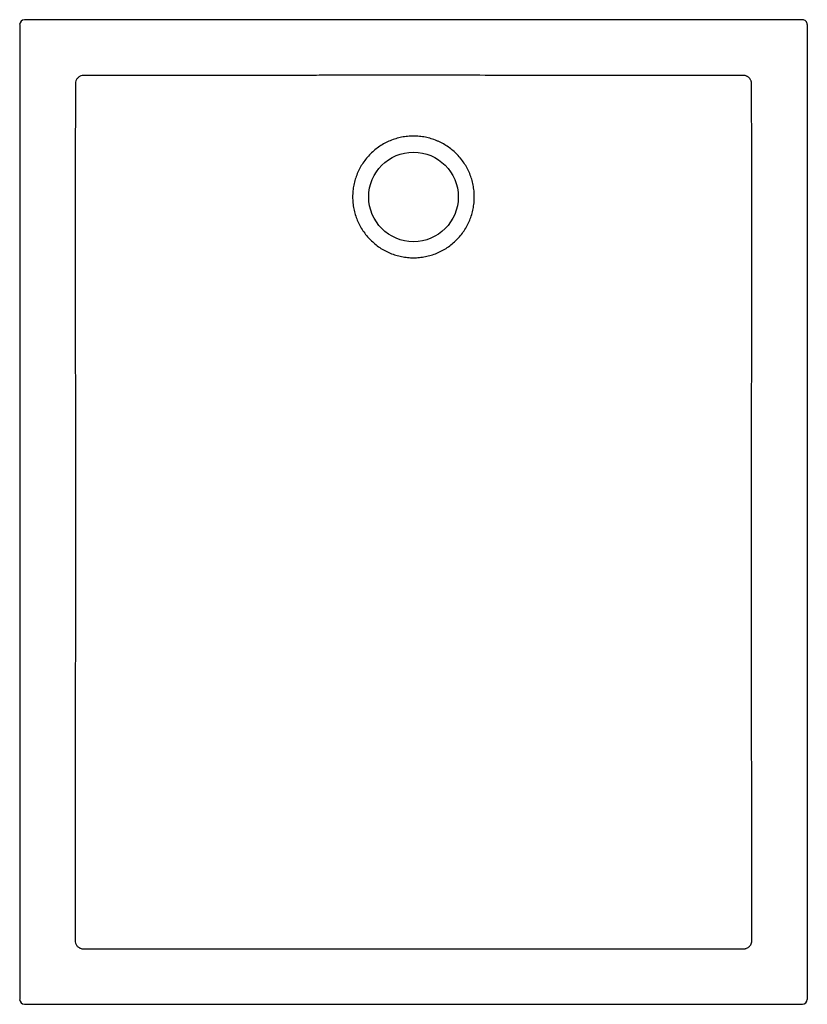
# Model space of a CAD drawing. Header units: millimetres. Extents: x 6425.69 to 6426.49, y 3445.48 to 3446.48.
import ezdxf

# ---------------------------------------------------------------- set-up
doc = ezdxf.new("R2010")
doc.units = ezdxf.units.MM
doc.layers.add('SANINDUSA', color=3, linetype='Continuous')

msp = doc.modelspace()

# ---------------------------------------------------------------- linework, layer by layer
at = {"layer": 'SANINDUSA'}
for p, q in [((6426.48, 3446.4808), (6425.69, 3446.4808)), ((6425.685, 3446.4758), (6425.685, 3445.4858)), ((6426.485, 3446.4758), (6426.485, 3446.4746)), ((6426.485, 3446.4716), (6426.485, 3446.4626)), ((6426.485, 3446.4626), (6426.485, 3445.499)), ((6425.75, 3446.4242), (6425.7498, 3446.4242)), ((6425.7531, 3446.4242), (6425.75, 3446.4242)), ((6426.42, 3446.4242), (6426.4169, 3446.4242)), ((6426.4203, 3446.4242), (6426.42, 3446.4242)), ((6425.7416, 3446.416), (6425.7416, 3446.4159)), ((6425.7416, 3446.4159), (6425.7416, 3446.4128)), ((6425.7413, 3445.5489), (6425.7413, 3445.5468)), ((6425.7413, 3445.5468), (6425.7413, 3445.5458)), ((6425.75, 3445.5371), (6425.751, 3445.537)), ((6425.751, 3445.537), (6425.7531, 3445.537)), ((6426.485, 3445.499), (6426.485, 3445.49)), ((6425.69, 3445.4808), (6426.48, 3445.4808)), ((6426.485, 3445.487), (6426.485, 3445.4858))]:
    msp.add_line(p, q, dxfattribs=at)
msp.add_circle((6426.085, 3446.3008), 0.0455, dxfattribs=at)
for centre, major_axis, ratio, start_param, end_param in [((6425.69, 3446.4758), (-0.00355, 0.00355), 0.997265, 5.499157, 7.067214), ((6426.48, 3446.4758), (0, -0.00501), 0.99863, 1.570796, 3.141593), ((6425.69, 3445.4858), (-0.00355, -0.00355), 0.997265, 5.499157, 7.067214), ((6426.48, 3445.4858), (0, 0.00501), 0.99863, 3.141593, 4.712389)]:
    msp.add_ellipse(centre, major_axis=major_axis, ratio=ratio, start_param=start_param, end_param=end_param, dxfattribs=at)
for points, knots in [([(6426.485, 3446.4746), (6426.485, 3446.4746), (6426.485, 3446.4745), (6426.485, 3446.4743), (6426.485, 3446.4742), (6426.485, 3446.474), (6426.485, 3446.4738), (6426.485, 3446.4736), (6426.485, 3446.4734), (6426.485, 3446.4731), (6426.485, 3446.4729), (6426.485, 3446.4726), (6426.485, 3446.4724), (6426.485, 3446.472), (6426.485, 3446.4718), (6426.485, 3446.4716)], [0, 0, 0, 0, 0.25, 0.25, 0.375, 0.375, 0.5, 0.5, 0.625, 0.625, 0.75, 0.75, 0.875, 0.875, 1, 1, 1, 1]), ([(6425.7498, 3446.4242), (6425.7488, 3446.4241), (6425.747, 3446.4238), (6425.7445, 3446.4223), (6425.7426, 3446.4201), (6425.7418, 3446.4179), (6425.7416, 3446.4165), (6425.7416, 3446.416)], [0, 0, 0, 0, 0.223069, 0.446107, 0.66996, 0.894089, 1, 1, 1, 1]), ([(6426.4169, 3446.4242), (6426.3893, 3446.4242), (6426.3616, 3446.4242), (6426.3063, 3446.4242), (6426.2786, 3446.4242), (6426.2233, 3446.4242), (6426.1957, 3446.4242), (6426.1542, 3446.4243), (6426.1403, 3446.4243), (6426.1196, 3446.4243), (6426.1127, 3446.4243), (6426.0988, 3446.4243), (6426.0919, 3446.4243), (6426.0781, 3446.4243), (6426.0712, 3446.4243), (6426.0574, 3446.4243), (6426.0504, 3446.4243), (6426.0297, 3446.4243), (6426.0159, 3446.4243), (6425.9951, 3446.4243), (6425.9882, 3446.4243), (6425.9744, 3446.4242), (6425.9675, 3446.4242), (6425.9467, 3446.4242), (6425.9329, 3446.4242), (6425.9052, 3446.4242), (6425.8914, 3446.4242), (6425.8637, 3446.4242), (6425.8499, 3446.4242), (6425.8223, 3446.4242), (6425.8084, 3446.4242), (6425.7808, 3446.4242), (6425.7669, 3446.4242), (6425.7531, 3446.4242)], [0, 0, 0, 0, 0.125, 0.125, 0.25, 0.25, 0.375, 0.375, 0.4375, 0.4375, 0.46875, 0.46875, 0.5, 0.5, 0.53125, 0.53125, 0.5625, 0.5625, 0.625, 0.625, 0.65625, 0.65625, 0.6875, 0.6875, 0.75, 0.75, 0.8125, 0.8125, 0.875, 0.875, 0.9375, 0.9375, 1, 1, 1, 1]), ([(6426.4284, 3446.416), (6426.4284, 3446.4166), (6426.4283, 3446.4171), (6426.4282, 3446.4179), (6426.4281, 3446.4181), (6426.4279, 3446.4186), (6426.4278, 3446.4189), (6426.4275, 3446.4196), (6426.4273, 3446.4201), (6426.4267, 3446.421), (6426.4263, 3446.4214), (6426.4256, 3446.4221), (6426.4252, 3446.4225), (6426.4245, 3446.4229), (6426.4243, 3446.423), (6426.4238, 3446.4233), (6426.4236, 3446.4234), (6426.4229, 3446.4237), (6426.4224, 3446.4239), (6426.4216, 3446.4241), (6426.4213, 3446.4241), (6426.4208, 3446.4242), (6426.4205, 3446.4242), (6426.4203, 3446.4242)], [0, 0, 0, 0, 0.125, 0.125, 0.1875, 0.1875, 0.25, 0.25, 0.375, 0.375, 0.5, 0.5, 0.625, 0.625, 0.6875, 0.6875, 0.75, 0.75, 0.875, 0.875, 0.9375, 0.9375, 1, 1, 1, 1]), ([(6425.7416, 3446.4128), (6425.7416, 3446.4075), (6425.7416, 3446.3808), (6425.7414, 3446.3435), (6425.7414, 3446.3115), (6425.7414, 3446.3008)], [0, 0, 0, 0, 0.142826, 0.7141424, 1, 1, 1, 1]), ([(6426.4286, 3446.3008), (6426.4286, 3446.3102), (6426.4286, 3446.3195), (6426.4286, 3446.3382), (6426.4286, 3446.3475), (6426.4285, 3446.3662), (6426.4285, 3446.3755), (6426.4285, 3446.3942), (6426.4284, 3446.4035), (6426.4284, 3446.4128)], [0, 0, 0, 0, 0.25, 0.25, 0.5, 0.5, 0.75, 0.75, 1, 1, 1, 1]), ([(6426.1324, 3446.3405), (6426.1325, 3446.3403), (6426.1339, 3446.3386), (6426.1365, 3446.3352), (6426.1396, 3446.33), (6426.1422, 3446.3245), (6426.1442, 3446.3188), (6426.1457, 3446.3129), (6426.1466, 3446.3069), (6426.1469, 3446.3008), (6426.1466, 3446.2947), (6426.1457, 3446.2887), (6426.1442, 3446.2828), (6426.1422, 3446.2771), (6426.1396, 3446.2716), (6426.1365, 3446.2664), (6426.1329, 3446.2615), (6426.1288, 3446.257), (6426.1243, 3446.253), (6426.1194, 3446.2493), (6426.1142, 3446.2462), (6426.1087, 3446.2436), (6426.103, 3446.2416), (6426.0971, 3446.2401), (6426.0911, 3446.2392), (6426.085, 3446.2389), (6426.079, 3446.2392), (6426.0729, 3446.2401), (6426.0671, 3446.2416), (6426.0613, 3446.2436), (6426.0558, 3446.2462), (6426.0506, 3446.2493), (6426.0458, 3446.253), (6426.0413, 3446.257), (6426.0372, 3446.2615), (6426.0336, 3446.2664), (6426.0304, 3446.2716), (6426.0278, 3446.2771), (6426.0258, 3446.2828), (6426.0243, 3446.2887), (6426.0234, 3446.2947), (6426.0231, 3446.3008), (6426.0234, 3446.3069), (6426.0243, 3446.3129), (6426.0258, 3446.3188), (6426.0278, 3446.3245), (6426.0304, 3446.33), (6426.0336, 3446.3352), (6426.0372, 3446.3401), (6426.0413, 3446.3446), (6426.0458, 3446.3486), (6426.0506, 3446.3523), (6426.0558, 3446.3554), (6426.0613, 3446.358), (6426.0671, 3446.36), (6426.0729, 3446.3615), (6426.079, 3446.3624), (6426.085, 3446.3627), (6426.0911, 3446.3624), (6426.0971, 3446.3615), (6426.103, 3446.36), (6426.1077, 3446.3583), (6426.1114, 3446.3567), (6426.1168, 3446.354), (6426.1242, 3446.349), (6426.1299, 3446.3435), (6426.1324, 3446.3405)], [0, 0, 0, 0, 0.001536, 0.017162, 0.032788, 0.048414, 0.06404, 0.079666, 0.095292, 0.110918, 0.126544, 0.14217, 0.157796, 0.173422, 0.189048, 0.204674, 0.2203, 0.235926, 0.251552, 0.267178, 0.282804, 0.29843, 0.314056, 0.329682, 0.345308, 0.360934, 0.37656, 0.392186, 0.407812, 0.423438, 0.439064, 0.45469, 0.470316, 0.485942, 0.501568, 0.517194, 0.53282, 0.548446, 0.564072, 0.579698, 0.595324, 0.61095, 0.626576, 0.642202, 0.657828, 0.673454, 0.68908, 0.704706, 0.720332, 0.735958, 0.751584, 0.76721, 0.782836, 0.798462, 0.814088, 0.829714, 0.84534, 0.860965, 0.876591, 0.892217, 0.907843, 0.923469, 0.931285, 0.9391, 0.96955, 1, 1, 1, 1]), ([(6425.7414, 3446.3008), (6425.7414, 3446.2955), (6425.7415, 3446.2688), (6425.7415, 3446.1568), (6425.7417, 3445.9115), (6425.7414, 3445.6875), (6425.7413, 3445.5489)], [0, 0, 0, 0, 0.021278, 0.10639, 0.446839, 1, 1, 1, 1]), ([(6426.4288, 3445.5489), (6426.4287, 3445.5523), (6426.4287, 3445.5693), (6426.4286, 3445.641), (6426.4284, 3445.7987), (6426.4284, 3446.0323), (6426.4286, 3446.2113), (6426.4286, 3446.3008)], [0, 0, 0, 0, 0.013611, 0.068055, 0.285831, 0.6429155, 1, 1, 1, 1]), ([(6425.7413, 3445.5458), (6425.7414, 3445.5448), (6425.7416, 3445.5428), (6425.7431, 3445.5402), (6425.7453, 3445.5382), (6425.7478, 3445.5372), (6425.7494, 3445.5371), (6425.75, 3445.5371)], [0, 0, 0, 0, 0.215401, 0.43079, 0.646479, 0.862267, 1, 1, 1, 1]), ([(6426.42, 3445.5371), (6426.4206, 3445.5371), (6426.4212, 3445.5371), (6426.422, 3445.5373), (6426.4223, 3445.5374), (6426.4228, 3445.5375), (6426.4231, 3445.5376), (6426.4239, 3445.5379), (6426.4244, 3445.5382), (6426.4253, 3445.5388), (6426.4258, 3445.5392), (6426.4266, 3445.54), (6426.4269, 3445.5405), (6426.4274, 3445.5412), (6426.4276, 3445.5414), (6426.4278, 3445.5419), (6426.4281, 3445.5424), (6426.4283, 3445.543), (6426.4284, 3445.5435), (6426.4285, 3445.5438), (6426.4287, 3445.5446), (6426.4288, 3445.5452), (6426.4288, 3445.5458)], [0, 0, 0, 0, 0.125, 0.125, 0.1875, 0.1875, 0.25, 0.25, 0.375, 0.375, 0.5, 0.5, 0.625, 0.625, 0.6875, 0.6875, 0.75, 0.8125, 0.8125, 0.875, 0.875, 1, 1, 1, 1]), ([(6425.7531, 3445.537), (6425.7564, 3445.537), (6425.7731, 3445.537), (6425.843, 3445.5371), (6426.061, 3445.5371), (6426.2656, 3445.5371), (6426.4169, 3445.537)], [0, 0, 0, 0, 0.0150509, 0.0752546, 0.3160697, 1, 1, 1, 1]), ([(6426.485, 3445.49), (6426.485, 3445.4896), (6426.485, 3445.4892), (6426.485, 3445.4887), (6426.485, 3445.4885), (6426.485, 3445.4882), (6426.485, 3445.488), (6426.485, 3445.4878), (6426.485, 3445.4876), (6426.485, 3445.4874), (6426.485, 3445.4873), (6426.485, 3445.4872), (6426.485, 3445.4871), (6426.485, 3445.487), (6426.485, 3445.487), (6426.485, 3445.487)], [0, 0, 0, 0, 0.25, 0.25, 0.375, 0.375, 0.5, 0.5, 0.625, 0.625, 0.75, 0.75, 0.875, 0.875, 1, 1, 1, 1])]:
    msp.add_open_spline(points, degree=3, knots=knots, dxfattribs=at)
for points in [[(6426.4284, 3446.4159), (6426.4284, 3446.416), (6426.4284, 3446.416), (6426.4284, 3446.416)], [(6426.4284, 3446.4128), (6426.4284, 3446.4139), (6426.4284, 3446.4149), (6426.4284, 3446.4159)], [(6426.4288, 3445.5468), (6426.4288, 3445.5475), (6426.4288, 3445.5482), (6426.4288, 3445.5489)], [(6426.4288, 3445.5458), (6426.4288, 3445.5461), (6426.4288, 3445.5465), (6426.4288, 3445.5468)], [(6426.4169, 3445.537), (6426.4176, 3445.537), (6426.4183, 3445.537), (6426.419, 3445.537)], [(6426.419, 3445.537), (6426.4193, 3445.537), (6426.4197, 3445.5371), (6426.42, 3445.5371)]]:
    msp.add_open_spline(points, degree=3, dxfattribs=at)

doc.saveas('drawing.dxf')
